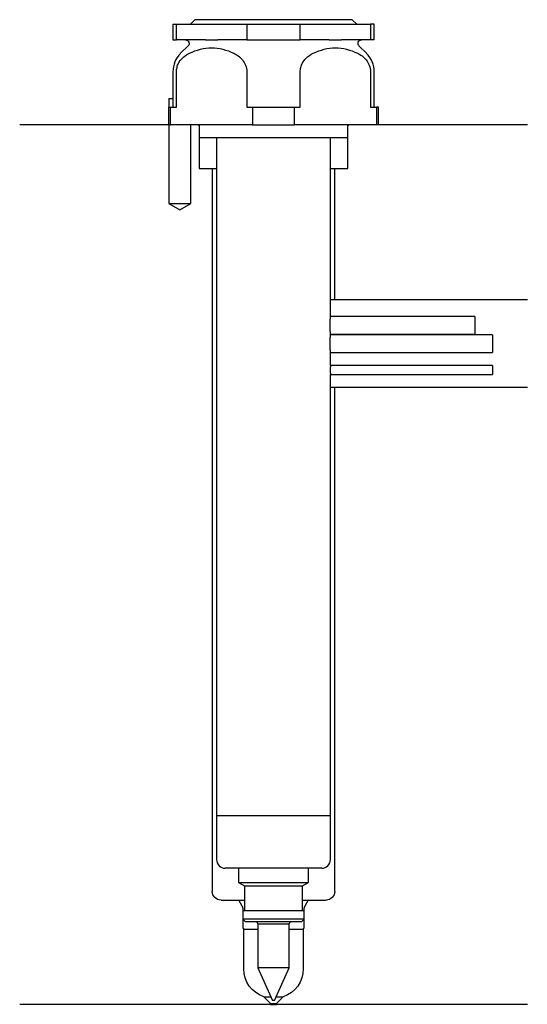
# Model space of a CAD drawing. Header units: millimetres. Extents: x 29 to 87, y 172 to 284.
import ezdxf

# ---------------------------------------------------------------- set-up
doc = ezdxf.new("R2010")
doc.units = ezdxf.units.MM
doc.layers.add('201', color=7, linetype='Continuous')
doc.layers.add('30', color=7, linetype='Continuous')

msp = doc.modelspace()

# ---------------------------------------------------------------- linework, layer by layer
at = {"layer": '201', "color": 113}
for p, q in [((45.53, 272.31), (28.53, 272.31)), ((45.58, 272.31), (45.58, 263.31)), ((48.08, 263.31), (48.08, 272.31)), ((48.93, 272.31), (49.03, 272.21)), ((49.03, 272.21), (49.03, 267.31)), ((66.03, 272.21), (66.13, 272.31)), ((66.03, 267.31), (66.03, 272.21)), ((86.53, 272.31), (69.53, 272.31)), ((49.03, 267.31), (50.53, 267.31)), ((50.53, 267.31), (51.03, 267.31)), ((50.53, 267.31), (50.53, 184.78)), ((64.03, 267.31), (64.53, 267.31)), ((64.53, 252.31), (64.53, 267.31)), ((64.53, 267.31), (66.03, 267.31)), ((45.58, 263.31), (46.83, 262.59)), ((46.83, 262.59), (48.08, 263.31)), ((64.53, 252.31), (64.03, 252.31)), ((86.53, 252.31), (64.53, 252.31)), ((64.53, 242.31), (64.03, 242.31)), ((86.53, 242.31), (64.53, 242.31)), ((64.53, 184.78), (64.53, 242.31)), ((51.53, 183.78), (53.56, 183.78)), ((53.56, 183.78), (54.22, 183.78)), ((53.95, 183.1), (53.56, 183.78)), ((60.83, 183.78), (61.49, 183.78)), ((61.49, 183.78), (61.1, 183.1)), ((61.49, 183.78), (63.53, 183.78)), ((54.02, 182.85), (54.02, 180.66)), ((61.03, 180.66), (61.03, 182.85)), ((54.13, 180.48), (55.73, 180.48)), ((54.13, 175.95), (54.13, 180.48)), ((59.33, 180.48), (60.93, 180.48)), ((60.93, 180.48), (60.93, 175.95)), ((57.18, 171.98), (56.43, 172.73)), ((56.43, 172.73), (57.23, 172.73)), ((57.82, 172.73), (58.63, 172.73)), ((58.63, 172.73), (57.88, 171.98)), ((57.18, 171.88), (28.53, 171.88)), ((57.18, 171.98), (57.88, 171.98)), ((57.18, 171.98), (57.18, 171.88)), ((57.18, 171.88), (57.88, 171.88)), ((57.88, 171.88), (57.88, 171.98)), ((86.53, 171.88), (57.88, 171.88))]:
    msp.add_line(p, q, dxfattribs=at)
at = {"layer": '201', "color": 113, "extrusion": (0, 0, -1)}
for centre, radius, start, end in [((-51.53, 184.78), 1, -90, 0), ((-63.53, 184.78), 1, 180, 270), ((-57.53, 175.95), 3.4, 288.8765, 360), ((-57.53, 175.95), 3.4, 180, 251.1235)]:
    msp.add_arc(centre, radius, start, end, dxfattribs=at)
at = {"layer": '201', "color": 113}
for centre, radius, start, end in [((53.52, 182.85), 0.5, 0, 30), ((61.53, 182.85), 0.5, 150, 180), ((54.22, 180.66), 0.2, 180, 241.6406), ((60.83, 180.66), 0.2, -61.6407, 0)]:
    msp.add_arc(centre, radius, start, end, dxfattribs=at)
at = {"layer": '30', "color": 113}
for p, q in [((46.03, 283.81), (46.03, 282.01)), ((46.03, 283.81), (46.44, 283.81)), ((46.44, 282.01), (46.44, 283.81)), ((46.44, 283.81), (54.47, 283.81)), ((48.53, 284.31), (48.03, 283.81)), ((66.53, 284.31), (48.53, 284.31)), ((54.47, 283.81), (60.58, 283.81)), ((54.47, 283.81), (54.47, 282.01)), ((60.58, 283.81), (68.61, 283.81)), ((60.58, 282.01), (60.58, 283.81)), ((67.03, 283.81), (66.53, 284.31)), ((68.61, 283.81), (68.61, 282.01)), ((69.03, 283.81), (68.61, 283.81)), ((69.03, 282.01), (69.03, 283.81)), ((46.03, 282.01), (46.44, 282.01)), ((49.75, 282.01), (46.44, 282.01)), ((47.76, 281.33), (46.9, 280.48)), ((54.47, 282.01), (51.16, 282.01)), ((54.47, 282.01), (60.58, 282.01)), ((63.89, 282.01), (60.58, 282.01)), ((68.61, 282.01), (65.3, 282.01)), ((68.15, 280.48), (67.29, 281.33)), ((69.03, 282.01), (68.61, 282.01)), ((46.03, 278.35), (46.03, 275.31)), ((46.44, 274.31), (46.44, 278.35)), ((54.47, 278.35), (54.47, 274.31)), ((60.58, 274.31), (60.58, 278.35)), ((68.61, 278.35), (68.61, 274.31)), ((69.03, 274.31), (69.03, 278.35)), ((45.58, 275.31), (45.58, 274.31)), ((45.58, 275.31), (46.07, 275.31)), ((46.07, 274.31), (46.07, 275.31)), ((45.53, 274.31), (45.53, 272.31)), ((45.53, 274.31), (45.76, 274.31)), ((45.76, 274.31), (46.44, 274.31)), ((45.76, 272.31), (45.76, 274.31)), ((54.47, 274.31), (55.14, 274.31)), ((55.14, 274.31), (59.91, 274.31)), ((55.14, 274.31), (55.14, 272.31)), ((59.91, 274.31), (60.58, 274.31)), ((59.91, 272.31), (59.91, 274.31)), ((68.61, 274.31), (69.29, 274.31)), ((69.53, 274.31), (69.29, 274.31)), ((69.29, 274.31), (69.29, 272.31)), ((69.53, 272.31), (69.53, 274.31)), ((45.53, 272.31), (45.76, 272.31)), ((45.58, 272.31), (45.58, 263.31)), ((55.14, 272.31), (45.76, 272.31)), ((48.08, 263.31), (48.08, 272.31)), ((49.03, 272.31), (49.03, 270.81)), ((55.14, 272.31), (59.91, 272.31)), ((69.29, 272.31), (59.91, 272.31)), ((66.03, 270.81), (66.03, 272.31)), ((69.53, 272.31), (69.29, 272.31)), ((66.03, 270.81), (49.03, 270.81)), ((51.03, 270.81), (51.03, 193.41)), ((64.03, 250.4), (64.03, 270.81)), ((45.58, 263.31), (48.08, 263.31)), ((80.53, 250.41), (64.02, 250.41)), ((80.53, 250.41), (80.53, 248.41)), ((82.53, 248.31), (64.02, 248.31)), ((64.03, 248.3), (64.03, 248.41)), ((64.03, 248.41), (80.53, 248.41)), ((82.53, 248.31), (82.53, 246.31)), ((64.03, 244.81), (64.03, 246.31)), ((64.03, 246.31), (82.53, 246.31)), ((82.53, 244.81), (64.03, 244.81)), ((82.53, 244.81), (82.53, 243.81)), ((64.03, 193.41), (64.03, 243.81)), ((64.03, 243.81), (82.53, 243.81)), ((64.03, 193.41), (51.02, 193.41)), ((51.02, 193.41), (51.02, 188.41)), ((64.03, 188.41), (64.03, 193.41)), ((63.03, 187.41), (52.02, 187.41)), ((53.53, 187.41), (53.53, 185.81)), ((61.53, 185.81), (61.53, 187.41)), ((53.53, 185.81), (54.22, 185.41)), ((53.53, 185.81), (61.53, 185.81)), ((60.83, 185.41), (61.53, 185.81)), ((54.22, 185.41), (54.22, 182.61)), ((54.22, 185.41), (60.83, 185.41)), ((60.83, 182.61), (60.83, 185.41)), ((54.02, 182.61), (54.02, 181.61)), ((54.02, 182.61), (61.03, 182.61)), ((61.03, 181.61), (61.03, 182.61)), ((54.02, 181.61), (54.32, 181.31)), ((61.03, 181.61), (54.02, 181.61)), ((60.73, 181.31), (54.32, 181.31)), ((55.61, 181.31), (55.73, 181.05)), ((55.73, 181.05), (55.73, 176.05)), ((59.33, 181.05), (55.73, 181.05)), ((59.33, 181.05), (59.44, 181.31)), ((59.33, 176.05), (59.33, 181.05)), ((60.73, 181.31), (61.03, 181.61)), ((55.73, 176.05), (57.43, 172.31)), ((59.33, 176.05), (55.73, 176.05)), ((57.63, 172.31), (59.33, 176.05)), ((57.63, 172.31), (57.43, 172.31))]:
    msp.add_line(p, q, dxfattribs=at)
at = {"layer": '30', "color": 113, "extrusion": (0, 0, -1)}
for centre, start, end in [((-47.48, 281.61), 90, 225), ((-67.58, 281.61), -45, 90)]:
    msp.add_arc(centre, 0.4, start, end, dxfattribs=at)
at = {"layer": '30', "color": 113}
for centre, radius, start, end in [((49.03, 278.35), 3, 135, 180), ((66.03, 278.35), 3, 0, 45), ((52.02, 188.41), 1, 180, 270), ((63.03, 188.41), 1, -90, 0)]:
    msp.add_arc(centre, radius, start, end, dxfattribs=at)
for points, knots in [([(47.92, 280.48), (48.74, 280.87), (49.58, 281.1), (51.32, 281.1), (52.16, 280.87), (52.99, 280.48)], [0, 0, 0, 0, 0.5, 0.5, 1, 1, 1, 1]), ([(62.07, 280.48), (62.89, 280.87), (63.73, 281.1), (65.46, 281.1), (66.31, 280.87), (67.13, 280.48)], [0, 0, 0, 0, 0.5, 0.5, 1, 1, 1, 1]), ([(46.44, 278.35), (46.44, 278.53), (46.46, 278.7), (46.54, 279.03), (46.6, 279.19), (46.79, 279.55), (46.93, 279.74), (47.34, 280.15), (47.63, 280.34), (47.92, 280.48)], [0, 0, 0, 0, 0.164178, 0.164178, 0.327229, 0.327229, 0.584459, 0.584459, 1, 1, 1, 1]), ([(52.99, 280.48), (53.34, 280.31), (53.68, 280.08), (54.25, 279.38), (54.47, 278.89), (54.47, 278.35)], [0, 0, 0, 0, 0.5, 0.5, 1, 1, 1, 1]), ([(60.58, 278.35), (60.58, 278.53), (60.6, 278.7), (60.69, 279.03), (60.75, 279.19), (60.93, 279.55), (61.08, 279.74), (61.48, 280.15), (61.77, 280.34), (62.07, 280.48)], [0, 0, 0, 0, 0.164178, 0.164178, 0.327229, 0.327229, 0.584459, 0.584459, 1, 1, 1, 1]), ([(67.13, 280.48), (67.48, 280.31), (67.82, 280.08), (68.39, 279.38), (68.61, 278.89), (68.61, 278.35)], [0, 0, 0, 0, 0.5, 0.5, 1, 1, 1, 1]), ([(64.03, 250.41), (64.03, 250.42), (64.02, 250.4), (64.02, 250.37), (64.01, 250.32), (64, 250.21), (63.99, 250.13), (63.97, 249.96), (63.96, 249.86), (63.95, 249.65), (63.95, 249.53), (63.95, 249.31), (63.95, 249.2), (63.96, 248.99), (63.97, 248.89), (63.99, 248.71), (63.99, 248.63), (64.01, 248.51), (64.02, 248.47), (64.02, 248.44), (64.02, 248.42), (64.03, 248.41)], [0, 0, 0, 0, 0.069885, 0.069885, 0.1759, 0.1759, 0.282736, 0.282736, 0.390536, 0.390536, 0.497937, 0.497937, 0.604173, 0.604173, 0.710306, 0.710306, 0.817544, 0.817544, 0.925385, 0.925385, 1, 1, 1, 1]), ([(64.03, 248.31), (64.03, 248.32), (64.02, 248.3), (64.02, 248.27), (64.01, 248.22), (64, 248.11), (63.99, 248.03), (63.97, 247.86), (63.96, 247.76), (63.95, 247.55), (63.95, 247.43), (63.95, 247.21), (63.95, 247.1), (63.96, 246.89), (63.97, 246.79), (63.99, 246.61), (63.99, 246.53), (64.01, 246.41), (64.02, 246.37), (64.02, 246.34), (64.02, 246.32), (64.03, 246.31)], [0, 0, 0, 0, 0.069885, 0.069885, 0.1759, 0.1759, 0.282736, 0.282736, 0.390536, 0.390536, 0.497937, 0.497937, 0.604173, 0.604173, 0.710306, 0.710306, 0.817544, 0.817544, 0.925385, 0.925385, 1, 1, 1, 1]), ([(64.03, 244.81), (64.03, 244.81), (64.02, 244.8), (64.02, 244.8), (64.02, 244.79), (64.02, 244.77), (64.02, 244.71), (64.02, 244.67), (64.01, 244.58), (64.01, 244.53), (64.01, 244.42), (64.01, 244.37), (64.01, 244.25), (64.01, 244.2), (64.01, 244.09), (64.01, 244.04), (64.02, 243.96), (64.02, 243.92), (64.02, 243.86), (64.02, 243.84), (64.02, 243.83), (64.02, 243.82), (64.03, 243.81), (64.03, 243.81)], [0, 0, 0, 0, 0.072891, 0.072891, 0.072891, 0.179965, 0.179965, 0.287258, 0.287258, 0.394784, 0.394784, 0.502193, 0.502193, 0.609317, 0.609317, 0.716432, 0.716432, 0.823828, 0.823828, 0.931358, 0.931358, 0.931358, 1, 1, 1, 1])]:
    msp.add_open_spline(points, degree=3, knots=knots, dxfattribs=at)
for points in [[(49.75, 282.01), (50.22, 282.01), (50.69, 282.01), (51.16, 282.01)], [(63.89, 282.01), (64.36, 282.01), (64.83, 282.01), (65.3, 282.01)]]:
    msp.add_open_spline(points, degree=3, dxfattribs=at)

doc.saveas('drawing.dxf')
